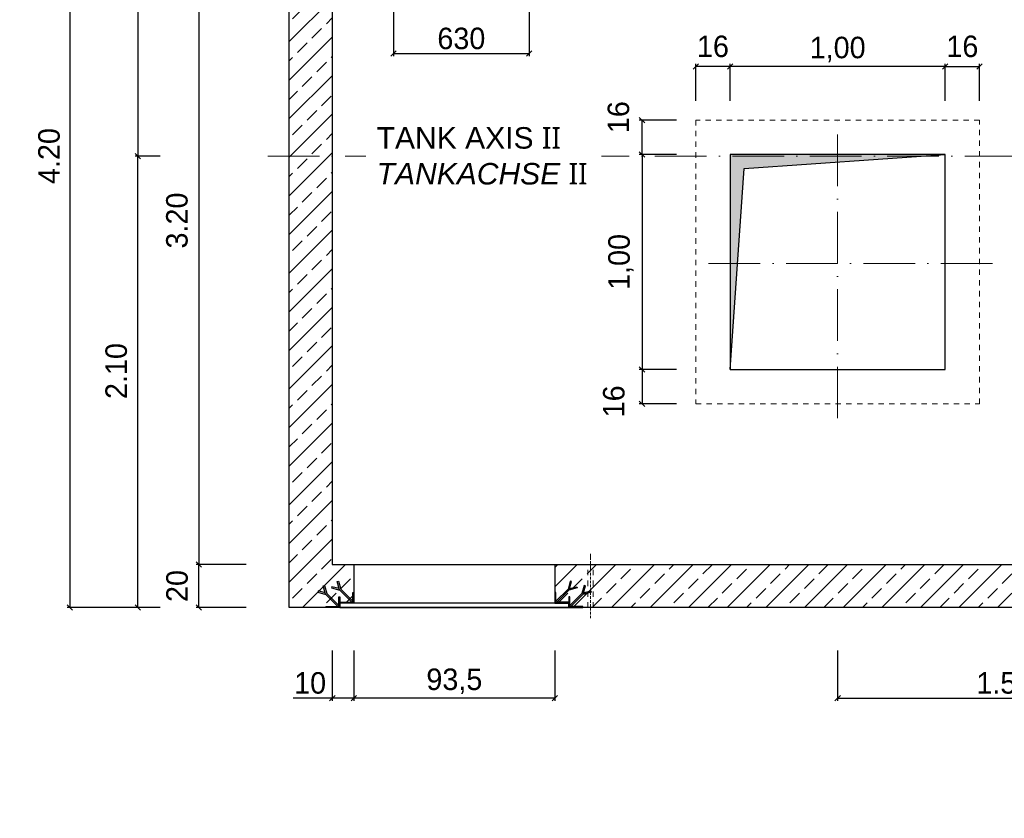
# Model space of a CAD drawing. Header units: millimetres. Extents: x -19424 to 109295, y -11926 to 8715.
# Tile 27 of 38: x 9889 to 14468, y -10611 to -6896. Entities that reach past the tile are written whole.
import ezdxf

# ---------------------------------------------------------------- set-up
doc = ezdxf.new("R2010")
doc.units = ezdxf.units.MM
doc.linetypes.add('ACAD_ISO10W100', pattern=[18, 12, -3, 0, -3])
doc.linetypes.add('JIS_02_1.0', pattern=[2, 1, -1])
doc.layers.add('Bemaßung', color=7, linetype='Continuous', lineweight=13)
doc.layers.add('Beschriftung', color=7, linetype='Continuous')
doc.styles.add('LBB3.5M1000', font='isocp.shx', dxfattribs={"height": 3.5})
doc.dimstyles.new('DIN', dxfattribs={"dimtxt": 2.5, "dimasz": 2.5, "dimexe": 1.25, "dimexo": 0.625, "dimtad": 1, "dimtih": 1, "dimdec": 4, "dimdsep": 46, "dimlunit": 6, "dimtxsty": 'Standard', "dimcen": 2.5, "dimadec": 0, "dimazin": 0, "dimtfac": 1, "dimtdec": 4, "dimtmove": 0, "dimatfit": 3, "dimfxl": 0, "dimtvp": 1, "dimtolj": 1, "dimtzin": 0, "dimarcsym": 0})
pattern_1 = [(315, (13373.962, -5153.189), (2.245064, 2.245064), [])]
pattern_2 = [(45, (13373.962, -5153.189), (-2.245064, 2.245064), [])]

# ---------------------------------------------------------------- blocks, each defined once
blk = doc.blocks.new('_Oblique')
at = {"color": 0, "linetype": 'ByBlock', "lineweight": -2}
blk.add_line((-0.5, -0.5), (0.5, 0.5), dxfattribs=at)
blk = doc.blocks.new('*D152')
at = {"layer": 'Bemaßung', "color": 0, "lineweight": -2, "transparency": 16777216}
for p, q in [((10942.7, -9430.5), (10708.8, -9430.5)), ((10721.3, -9630.5), (10721.3, -9430.5)), ((10942.7, -9630.5), (10708.8, -9630.5))]:
    blk.add_line(p, q, dxfattribs=at)
at = {"layer": 'DEFPOINTS', "color": 0, "transparency": 16777216}
for p in [(10721.3, -9430.5), (11142.7, -9430.5), (11142.7, -9630.5)]:
    blk.add_point(p, dxfattribs=at)
at = {"layer": 'Bemaßung', "color": 0, "lineweight": -2, "transparency": 16777216, "xscale": 25, "yscale": 25, "zscale": 25}
for p, rotation in [((10721.3, -9430.5), 90), ((10721.3, -9630.5), 270)]:
    blk.add_blockref('_Oblique', p, dxfattribs=dict(at, rotation=rotation))
at = {"layer": 'Bemaßung', "color": 0, "transparency": 16777216, "insert": (10621, -9530.5), "char_height": 100, "attachment_point": 5, "rotation": 90}
blk.add_mtext('\\A1;20', dxfattribs=at)
blk = doc.blocks.new('*D153')
at = {"layer": 'Bemaßung', "color": 0, "lineweight": -2, "transparency": 16777216}
for p, q in [((10942.7, -6230.5), (10708.8, -6230.5)), ((10721.3, -6230.5), (10721.3, -9430.5)), ((10942.7, -9430.5), (10708.8, -9430.5))]:
    blk.add_line(p, q, dxfattribs=at)
at = {"layer": 'DEFPOINTS', "color": 0, "transparency": 16777216}
for p in [(11142.7, -6230.5), (10721.3, -9430.5), (11142.7, -9430.5)]:
    blk.add_point(p, dxfattribs=at)
at = {"layer": 'Bemaßung', "color": 0, "lineweight": -2, "transparency": 16777216, "xscale": 25, "yscale": 25, "zscale": 25}
for p, rotation in [((10721.3, -6230.5), 90), ((10721.3, -9430.5), 270)]:
    blk.add_blockref('_Oblique', p, dxfattribs=dict(at, rotation=rotation))
at = {"layer": 'Bemaßung', "color": 0, "transparency": 16777216, "insert": (10620.4, -7830.5), "char_height": 100, "attachment_point": 5, "rotation": 90}
blk.add_mtext('\\A1;3.20', dxfattribs=at)
blk = doc.blocks.new('*D154')
at = {"layer": 'Bemaßung', "color": 0, "lineweight": -2, "transparency": 16777216}
for p, q in [((10542.7, -5430.5), (10425.7, -5430.5)), ((10438.2, -5430.5), (10438.2, -7530.5)), ((10542.7, -7530.5), (10425.7, -7530.5))]:
    blk.add_line(p, q, dxfattribs=at)
at = {"layer": 'DEFPOINTS', "color": 0, "transparency": 16777216}
for p in [(11142.7, -5430.5), (10438.2, -7530.5), (11142.7, -7530.5)]:
    blk.add_point(p, dxfattribs=at)
at = {"layer": 'Bemaßung', "color": 0, "lineweight": -2, "transparency": 16777216, "xscale": 25, "yscale": 25, "zscale": 25}
for p, rotation in [((10438.2, -5430.5), 90), ((10438.2, -7530.5), 270)]:
    blk.add_blockref('_Oblique', p, dxfattribs=dict(at, rotation=rotation))
at = {"layer": 'Bemaßung', "color": 0, "transparency": 16777216, "insert": (10338.1, -6531.7), "char_height": 100, "attachment_point": 5, "rotation": 90}
blk.add_mtext('\\A1;2.10', dxfattribs=at)
blk = doc.blocks.new('*D155')
at = {"layer": 'Bemaßung', "color": 0, "lineweight": -2, "transparency": 16777216}
for p, q in [((10542.7, -7530.5), (10425.7, -7530.5)), ((10438.2, -9630.5), (10438.2, -7530.5)), ((10542.7, -9630.5), (10425.7, -9630.5))]:
    blk.add_line(p, q, dxfattribs=at)
at = {"layer": 'DEFPOINTS', "color": 0, "transparency": 16777216}
for p in [(10438.2, -7530.5), (11142.7, -7530.5), (11142.7, -9630.5)]:
    blk.add_point(p, dxfattribs=at)
at = {"layer": 'Bemaßung', "color": 0, "lineweight": -2, "transparency": 16777216, "xscale": 25, "yscale": 25, "zscale": 25}
for p, rotation in [((10438.2, -7530.5), 90), ((10438.2, -9630.5), 270)]:
    blk.add_blockref('_Oblique', p, dxfattribs=dict(at, rotation=rotation))
at = {"layer": 'Bemaßung', "color": 0, "transparency": 16777216, "insert": (10338.1, -8530.5), "char_height": 100, "attachment_point": 5, "rotation": 90}
blk.add_mtext('\\A1;2.10', dxfattribs=at)
blk = doc.blocks.new('*D156')
at = {"layer": 'Bemaßung', "color": 0, "lineweight": -2, "transparency": 16777216}
for p, q in [((10542.7, -5430.5), (10110, -5430.5)), ((10122.5, -5430.5), (10122.5, -9630.5)), ((10542.7, -9630.5), (10110, -9630.5))]:
    blk.add_line(p, q, dxfattribs=at)
at = {"layer": 'DEFPOINTS', "color": 0, "transparency": 16777216}
for p in [(11142.7, -5430.5), (10122.5, -9630.5), (11142.7, -9630.5)]:
    blk.add_point(p, dxfattribs=at)
at = {"layer": 'Bemaßung', "color": 0, "lineweight": -2, "transparency": 16777216, "xscale": 25, "yscale": 25, "zscale": 25}
for p, rotation in [((10122.5, -5430.5), 90), ((10122.5, -9630.5), 270)]:
    blk.add_blockref('_Oblique', p, dxfattribs=dict(at, rotation=rotation))
at = {"layer": 'Bemaßung', "color": 0, "transparency": 16777216, "insert": (10025.6, -7530.5), "char_height": 100, "attachment_point": 5, "rotation": 90}
blk.add_mtext('\\A1;4.20', dxfattribs=at)
blk = doc.blocks.new('*D166')
at = {"layer": 'Bemaßung', "color": 0, "lineweight": -2, "transparency": 16777216}
for p, q in [((11342.7, -9830.5), (11342.7, -10064.4)), ((11442.7, -9830.5), (11442.7, -10064.4)), ((11342.7, -10051.9), (11161.1, -10051.9)), ((11442.7, -10051.9), (11342.7, -10051.9))]:
    blk.add_line(p, q, dxfattribs=at)
at = {"layer": 'DEFPOINTS', "color": 0, "transparency": 16777216}
for p in [(11342.7, -9630.5), (11442.7, -9630.5), (11342.7, -10051.9)]:
    blk.add_point(p, dxfattribs=at)
at = {"layer": 'Bemaßung', "color": 0, "lineweight": -2, "transparency": 16777216, "xscale": 25, "yscale": 25, "zscale": 25, "rotation": 180}
blk.add_blockref('_Oblique', (11342.7, -10051.9), dxfattribs=at)
at = {"layer": 'Bemaßung', "color": 0, "lineweight": -2, "transparency": 16777216, "xscale": 25, "yscale": 25, "zscale": 25}
blk.add_blockref('_Oblique', (11442.7, -10051.9), dxfattribs=at)
at = {"layer": 'Bemaßung', "color": 0, "transparency": 16777216, "insert": (11239.4, -9981.9), "char_height": 100, "attachment_point": 5}
blk.add_mtext('\\A1;10', dxfattribs=at)
blk = doc.blocks.new('*D167')
at = {"layer": 'Bemaßung', "color": 0, "lineweight": -2, "transparency": 16777216}
for p, q in [((11442.7, -9830.5), (11442.7, -10064.4)), ((12377.7, -9830.5), (12377.7, -10064.4)), ((12377.7, -10051.9), (11442.7, -10051.9))]:
    blk.add_line(p, q, dxfattribs=at)
at = {"layer": 'DEFPOINTS', "color": 0, "transparency": 16777216}
for p in [(11442.7, -9630.5), (12377.7, -9630.5), (11442.7, -10051.9)]:
    blk.add_point(p, dxfattribs=at)
at = {"layer": 'Bemaßung', "color": 0, "lineweight": -2, "transparency": 16777216, "xscale": 25, "yscale": 25, "zscale": 25, "rotation": 180}
blk.add_blockref('_Oblique', (11442.7, -10051.9), dxfattribs=at)
at = {"layer": 'Bemaßung', "color": 0, "lineweight": -2, "transparency": 16777216, "xscale": 25, "yscale": 25, "zscale": 25}
blk.add_blockref('_Oblique', (12377.7, -10051.9), dxfattribs=at)
at = {"layer": 'Bemaßung', "color": 0, "transparency": 16777216, "insert": (11910.2, -9973.6), "char_height": 100, "attachment_point": 5}
blk.add_mtext('\\A1;93,5', dxfattribs=at)
blk = doc.blocks.new('*D168')
at = {"layer": 'Bemaßung', "color": 0, "lineweight": -2, "transparency": 16777216}
for p, q in [((13692.7, -9830.5), (13692.7, -10064.4)), ((15242.7, -9830.5), (15242.7, -10064.4)), ((13692.7, -10051.9), (15242.7, -10051.9))]:
    blk.add_line(p, q, dxfattribs=at)
at = {"layer": 'DEFPOINTS', "color": 0, "transparency": 16777216}
for p in [(13692.7, -9630.5), (15242.7, -9630.5), (15242.7, -10051.9)]:
    blk.add_point(p, dxfattribs=at)
at = {"layer": 'Bemaßung', "color": 0, "lineweight": -2, "transparency": 16777216, "xscale": 25, "yscale": 25, "zscale": 25, "rotation": 180}
blk.add_blockref('_Oblique', (13692.7, -10051.9), dxfattribs=at)
at = {"layer": 'Bemaßung', "color": 0, "lineweight": -2, "transparency": 16777216, "xscale": 25, "yscale": 25, "zscale": 25}
blk.add_blockref('_Oblique', (15242.7, -10051.9), dxfattribs=at)
at = {"layer": 'Bemaßung', "color": 0, "transparency": 16777216, "insert": (14467.7, -9981.9), "char_height": 100, "attachment_point": 5}
blk.add_mtext('\\A1;1.55', dxfattribs=at)
blk = doc.blocks.new('*D206')
at = {"layer": 'Bemaßung', "color": 0, "lineweight": -2, "transparency": 16777216}
for p, q in [((13192.7, -7273.1), (13192.7, -7100.8)), ((14192.7, -7113.3), (13192.7, -7113.3)), ((14192.7, -7273.1), (14192.7, -7100.8))]:
    blk.add_line(p, q, dxfattribs=at)
at = {"layer": 'DEFPOINTS', "color": 0, "transparency": 16777216}
for p in [(13192.7, -7113.3), (13192.7, -7523.1), (14192.7, -7523.1)]:
    blk.add_point(p, dxfattribs=at)
at = {"layer": 'Bemaßung', "color": 0, "lineweight": -2, "transparency": 16777216, "xscale": 25, "yscale": 25, "zscale": 25, "rotation": 180}
blk.add_blockref('_Oblique', (13192.7, -7113.3), dxfattribs=at)
at = {"layer": 'Bemaßung', "color": 0, "lineweight": -2, "transparency": 16777216, "xscale": 25, "yscale": 25, "zscale": 25}
blk.add_blockref('_Oblique', (14192.7, -7113.3), dxfattribs=at)
at = {"layer": 'Bemaßung', "color": 0, "transparency": 16777216, "insert": (13692.7, -7034.9), "char_height": 100, "attachment_point": 5}
blk.add_mtext('\\A1;1,00', dxfattribs=at)
blk = doc.blocks.new('*D207')
at = {"layer": 'Bemaßung', "color": 0, "lineweight": -2, "transparency": 16777216}
for p, q in [((14192.7, -7273.1), (14192.7, -7100.8)), ((14192.7, -7113.3), (14352.7, -7113.3)), ((14352.7, -7273.1), (14352.7, -7100.8))]:
    blk.add_line(p, q, dxfattribs=at)
at = {"layer": 'DEFPOINTS', "color": 0, "transparency": 16777216}
for p in [(14352.7, -7113.3), (14192.7, -7523.1), (14352.7, -7523.1)]:
    blk.add_point(p, dxfattribs=at)
at = {"layer": 'Bemaßung', "color": 0, "lineweight": -2, "transparency": 16777216, "xscale": 25, "yscale": 25, "zscale": 25, "rotation": 180}
blk.add_blockref('_Oblique', (14192.7, -7113.3), dxfattribs=at)
at = {"layer": 'Bemaßung', "color": 0, "lineweight": -2, "transparency": 16777216, "xscale": 25, "yscale": 25, "zscale": 25}
blk.add_blockref('_Oblique', (14352.7, -7113.3), dxfattribs=at)
at = {"layer": 'Bemaßung', "color": 0, "transparency": 16777216, "insert": (14272.7, -7020.8), "char_height": 100, "attachment_point": 5}
blk.add_mtext('\\A1;16', dxfattribs=at)
blk = doc.blocks.new('*D208')
at = {"layer": 'Bemaßung', "color": 0, "lineweight": -2, "transparency": 16777216}
for p, q in [((13032.7, -7273.1), (13032.7, -7100.8)), ((13192.7, -7113.3), (13032.7, -7113.3)), ((13192.7, -7273.1), (13192.7, -7100.8))]:
    blk.add_line(p, q, dxfattribs=at)
at = {"layer": 'DEFPOINTS', "color": 0, "transparency": 16777216}
for p in [(13032.7, -7113.3), (13032.7, -7523.1), (13192.7, -7523.1)]:
    blk.add_point(p, dxfattribs=at)
at = {"layer": 'Bemaßung', "color": 0, "lineweight": -2, "transparency": 16777216, "xscale": 25, "yscale": 25, "zscale": 25, "rotation": 180}
blk.add_blockref('_Oblique', (13032.7, -7113.3), dxfattribs=at)
at = {"layer": 'Bemaßung', "color": 0, "lineweight": -2, "transparency": 16777216, "xscale": 25, "yscale": 25, "zscale": 25}
blk.add_blockref('_Oblique', (13192.7, -7113.3), dxfattribs=at)
at = {"layer": 'Bemaßung', "color": 0, "transparency": 16777216, "insert": (13112.7, -7020.8), "char_height": 100, "attachment_point": 5}
blk.add_mtext('\\A1;16', dxfattribs=at)
blk = doc.blocks.new('*D212')
at = {"layer": 'Bemaßung', "color": 0, "lineweight": -2, "transparency": 16777216}
for p, q in [((12942.7, -7523.1), (12770.4, -7523.1)), ((12782.9, -7523.1), (12782.9, -8523.1)), ((12942.7, -8523.1), (12770.4, -8523.1))]:
    blk.add_line(p, q, dxfattribs=at)
at = {"layer": 'DEFPOINTS', "color": 0, "transparency": 16777216}
for p in [(13192.7, -7523.1), (12782.9, -8523.1), (13192.7, -8523.1)]:
    blk.add_point(p, dxfattribs=at)
at = {"layer": 'Bemaßung', "color": 0, "lineweight": -2, "transparency": 16777216, "xscale": 25, "yscale": 25, "zscale": 25}
for p, rotation in [((12782.9, -7523.1), 90), ((12782.9, -8523.1), 270)]:
    blk.add_blockref('_Oblique', p, dxfattribs=dict(at, rotation=rotation))
at = {"layer": 'Bemaßung', "color": 0, "transparency": 16777216, "insert": (12685.1, -8023.1), "char_height": 100, "attachment_point": 5, "rotation": 90}
blk.add_mtext('\\A1;1,00', dxfattribs=at)
blk = doc.blocks.new('*D213')
at = {"layer": 'Bemaßung', "color": 0, "lineweight": -2, "transparency": 16777216}
for p, q in [((12942.7, -7363.1), (12770.4, -7363.1)), ((12782.9, -7523.1), (12782.9, -7363.1)), ((12942.7, -7523.1), (12770.4, -7523.1))]:
    blk.add_line(p, q, dxfattribs=at)
at = {"layer": 'DEFPOINTS', "color": 0, "transparency": 16777216}
for p in [(12782.9, -7363.1), (13192.7, -7363.1), (13192.7, -7523.1)]:
    blk.add_point(p, dxfattribs=at)
at = {"layer": 'Bemaßung', "color": 0, "lineweight": -2, "transparency": 16777216, "xscale": 25, "yscale": 25, "zscale": 25}
for p, rotation in [((12782.9, -7363.1), 90), ((12782.9, -7523.1), 270)]:
    blk.add_blockref('_Oblique', p, dxfattribs=dict(at, rotation=rotation))
at = {"layer": 'Bemaßung', "color": 0, "transparency": 16777216, "insert": (12673.7, -7349.6), "char_height": 100, "attachment_point": 5, "rotation": 90}
blk.add_mtext('\\A1;16', dxfattribs=at)
blk = doc.blocks.new('*D214')
at = {"layer": 'Bemaßung', "color": 0, "lineweight": -2, "transparency": 16777216}
for p, q in [((12942.7, -8523.1), (12770.4, -8523.1)), ((12782.9, -8523.1), (12782.9, -8683.1)), ((12942.7, -8683.1), (12770.4, -8683.1))]:
    blk.add_line(p, q, dxfattribs=at)
at = {"layer": 'DEFPOINTS', "color": 0, "transparency": 16777216}
for p in [(13192.7, -8523.1), (12782.9, -8683.1), (13192.7, -8683.1)]:
    blk.add_point(p, dxfattribs=at)
at = {"layer": 'Bemaßung', "color": 0, "lineweight": -2, "transparency": 16777216, "xscale": 25, "yscale": 25, "zscale": 25}
for p, rotation in [((12782.9, -8523.1), 90), ((12782.9, -8683.1), 270)]:
    blk.add_blockref('_Oblique', p, dxfattribs=dict(at, rotation=rotation))
at = {"layer": 'Bemaßung', "color": 0, "transparency": 16777216, "insert": (12652.1, -8671.6), "char_height": 100, "attachment_point": 5, "rotation": 90}
blk.add_mtext('\\A1;16', dxfattribs=at)
blk = doc.blocks.new('*D236')
at = {"layer": 'Bemaßung', "color": 0, "lineweight": -2, "transparency": 16777216}
for p, q in [((11627.7, -6795.5), (11627.7, -7066.5)), ((12257.7, -6795.5), (12257.7, -7066.5)), ((11627.7, -7054), (12257.7, -7054))]:
    blk.add_line(p, q, dxfattribs=at)
at = {"layer": 'DEFPOINTS', "color": 0, "transparency": 16777216}
for p in [(11627.7, -6545.5), (12257.7, -6545.5), (12257.7, -7054)]:
    blk.add_point(p, dxfattribs=at)
at = {"layer": 'Bemaßung', "color": 0, "lineweight": -2, "transparency": 16777216, "xscale": 25, "yscale": 25, "zscale": 25, "rotation": 180}
blk.add_blockref('_Oblique', (11627.7, -7054), dxfattribs=at)
at = {"layer": 'Bemaßung', "color": 0, "lineweight": -2, "transparency": 16777216, "xscale": 25, "yscale": 25, "zscale": 25}
blk.add_blockref('_Oblique', (12257.7, -7054), dxfattribs=at)
at = {"layer": 'Bemaßung', "color": 0, "transparency": 16777216, "insert": (11942.7, -6984), "char_height": 100, "attachment_point": 5}
blk.add_mtext('\\A1;630', dxfattribs=at)

msp = doc.modelspace()

# ---------------------------------------------------------------- hatches: boundary and pattern name
h = msp.add_hatch(color=256)
h.dxf.hatch_style = 1
h.paths.add_polyline_path([(14192.732, -7523.112), (13192.732, -7523.112), (13192.732, -8523.112), (13258.252, -7588.632)])
at = {"layer": 'Bemaßung', "lineweight": 13}
h = msp.add_hatch(dxfattribs=at)
h.set_pattern_fill('ANSI33', color=252, scale=20)
h.paths.add_polyline_path([(15242.732, -5430.496), (11142.732, -5430.496), (11142.732, -7530.496), (11342.732, -7530.496), (11342.732, -5630.496), (15242.732, -5630.496)])
h.paths.add_polyline_path([(18107.732, -5455.496), (18042.732, -5455.496), (18042.732, -5430.496), (15242.732, -5430.496), (15242.732, -5630.496), (18107.732, -5630.496)])
edge = h.paths.add_edge_path()
edge.add_line((19342.732, -5430.496), (19107.732, -5430.496))
edge.add_line((19107.732, -5430.496), (19107.732, -5455.496))
edge.add_line((19107.732, -5455.496), (19042.732, -5455.496))
edge.add_line((19042.732, -5455.496), (19042.732, -5630.496))
edge.add_line((19042.732, -5630.496), (19142.732, -5630.496))
edge.add_line((19142.732, -5630.496), (19142.732, -6159.839))
edge.add_arc((19117.63, -5659.785), 500.684, 272.8738, 296.717361)
edge.add_line((19342.732, -6107.014), (19342.732, -5430.496))
edge = h.paths.add_edge_path()
edge.add_arc((19117.63, -5659.785), 500.684, 272.8738, 296.717361, ccw=False)
edge.add_line((19142.732, -6159.839), (19142.732, -7530.496))
edge.add_line((19142.732, -7530.496), (19342.732, -7530.496))
edge.add_line((19342.732, -7530.496), (19342.732, -6107.014))
h.paths.add_polyline_path([(19342.732, -7530.496), (19142.732, -7530.496), (19142.732, -9430.496), (15242.732, -9430.496), (15242.732, -9630.496), (19342.732, -9630.496)])
h.paths.add_polyline_path([(15242.732, -9430.496), (12377.732, -9430.496), (12377.732, -9605.496), (12442.732, -9605.496), (12442.732, -9630.496), (15242.732, -9630.496)])
h.paths.add_polyline_path([(11342.732, -7530.496), (11142.732, -7530.496), (11142.732, -9630.496), (11377.732, -9630.496), (11377.732, -9605.496), (11442.732, -9605.496), (11442.732, -9430.496), (11342.732, -9430.496)])

# ---------------------------------------------------------------- linework, layer by layer
at = {"linetype": 'ACAD_ISO10W100', "lineweight": 9, "ltscale": 20}
for p, q in [((13692.732, -8750.496), (13692.732, -7310.496)), ((11042.732, -7530.496), (19442.732, -7530.496)), ((14412.732, -8030.496), (12972.732, -8030.496))]:
    msp.add_line(p, q, dxfattribs=at)
for p, q in [((13258.252, -7588.632), (14192.732, -7523.112)), ((13192.732, -8523.112), (13258.252, -7588.632))]:
    msp.add_line(p, q)
for points in [[(11142.732, -5430.496), (19342.732, -5430.496), (19342.732, -9630.496), (11142.732, -9630.496)], [(13192.732, -8523.112), (14192.732, -8523.112), (14192.732, -7523.112), (13192.732, -7523.112)]]:
    msp.add_lwpolyline(points, close=True)
at = {"linetype": 'JIS_02_1.0', "lineweight": 9, "ltscale": 25}
msp.add_lwpolyline([(13032.732, -8683.112), (14352.732, -8683.112), (14352.732, -7363.112), (13032.732, -7363.112)], close=True, dxfattribs=at)

# ---------------------------------------------------------------- texts
at = {"layer": 'Beschriftung', "insert": (-6365.958, -9896.265), "char_height": 150, "width": 1682.94636, "attachment_point": 1, "style": 'LBB3.5M1000', "bg_fill": 2}
msp.add_mtext('\\pi387.94;{\\fArial|b1|i0|c0|p34;SECTION\\L\\P\\pi383.65;\\fArial|b1|i1|c0|p34;\\lSCHNITT}', dxfattribs=at)

# ---------------------------------------------------------------- dimensions: what is measured, and where the dimension line sits
at = {"layer": 'Bemaßung'}
for base, p1, p2, text, override, picture, middle in [((10438.23, -7530.496), (11142.732, -5430.496), (11142.732, -7530.496), '2.10', {"dimscale": 10, "dimtxt": 10, "dimexo": 60, "dimgap": 2, "dimdec": 2, "dimblk1": 'Oblique', "dimblk2": 'Oblique', "dimsah": 1, "dimtdec": 2, "dimtmove": 2}, '*D154', (10338.063, -6531.715)), ((12782.9, -8523.112), (13192.732, -7523.112), (13192.732, -8523.112), '1,00', {"dimscale": 10, "dimtxt": 10, "dimexo": 25, "dimgap": 2, "dimdec": 2, "dimblk1": 'Oblique', "dimblk2": 'Oblique', "dimsah": 1, "dimtdec": 2, "dimtmove": 2}, '*D212', (12685.129, -8023.112)), ((12782.9, -8683.112), (13192.732, -8523.112), (13192.732, -8683.112), '16', {"dimscale": 10, "dimtxt": 10, "dimexo": 25, "dimgap": 2, "dimdec": 2, "dimblk1": 'Oblique', "dimblk2": 'Oblique', "dimsah": 1, "dimtdec": 2, "dimtmove": 2}, '*D214', (12652.053, -8671.609))]:
    dim = msp.add_linear_dim(base=base, p1=p1, p2=p2, angle=90, text=text, dimstyle='DIN', override=override, dxfattribs=at)
    dim.commit()
    dim.dimension.update_dxf_attribs({"geometry": picture, "text_midpoint": middle, "dimtype": 160})
dim = msp.add_linear_dim(base=(12257.732, -7054), p1=(11627.732, -6545.496), p2=(12257.732, -6545.496), dimstyle='DIN', override={"dimscale": 10, "dimtxt": 10, "dimexo": 25, "dimgap": 2, "dimdec": 2, "dimblk1": 'Oblique', "dimblk2": 'Oblique', "dimsah": 1, "dimtdec": 2, "dimtmove": 2}, dxfattribs=at)
dim.commit()
dim.dimension.update_dxf_attribs({"geometry": '*D236', "text_midpoint": (11942.732, -6984)})
for base, p1, p2, text, picture, middle in [((13032.732, -7113.279), (13192.732, -7523.112), (13032.732, -7523.112), '16', '*D208', (13112.732, -7020.779)), ((14352.732, -7113.279), (14192.732, -7523.112), (14352.732, -7523.112), '16', '*D207', (14272.732, -7020.779)), ((13192.732, -7113.279), (14192.732, -7523.112), (13192.732, -7523.112), '1,00', '*D206', (13692.732, -7034.946))]:
    dim = msp.add_linear_dim(base=base, p1=p1, p2=p2, text=text, dimstyle='DIN', override={"dimscale": 10, "dimtxt": 10, "dimexo": 25, "dimgap": 2, "dimdec": 2, "dimblk1": 'Oblique', "dimblk2": 'Oblique', "dimsah": 1, "dimtdec": 2, "dimtmove": 2}, dxfattribs=at)
    dim.commit()
    dim.dimension.update_dxf_attribs({"geometry": picture, "text_midpoint": middle})

# ---------------------------------------------------------------- next in the draw order: texts
at = {"layer": 'Beschriftung', "insert": (3503.483, -9435.802), "char_height": 150, "width": 1682.94636, "attachment_point": 1, "style": 'LBB3.5M1000', "bg_fill": 2}
msp.add_mtext('\\pi366.35;{\\fArial|b1|i0|c0|p34;DETAIL A\\P\\pi451.5;\\H0.66667x;SCALE 1:10\\P\\pi298.7;MASSSTAB 1:10}', dxfattribs=at)

# ---------------------------------------------------------------- next in the draw order: hatches: boundary and pattern name
at = {"lineweight": 9}
h = msp.add_hatch(dxfattribs=at)
h.set_pattern_fill('ANSI31', color=256)
h.set_pattern_definition(pattern_2)
edge = h.paths.add_edge_path()
edge.add_line((11442.732, -9560.496), (11442.732, -9610.496))
edge.add_line((11442.732, -9610.496), (11377.732, -9610.496))
edge.add_line((11377.732, -9610.496), (11377.732, -9607.996))
edge.add_arc((11380.232, -9607.996), 2.5, 90, 180, ccw=False)
edge.add_line((11380.232, -9605.496), (11432.732, -9605.496))
edge.add_arc((11432.732, -9600.496), 5, 270, 360)
edge.add_line((11437.732, -9600.496), (11437.732, -9562.996))
edge.add_arc((11440.232, -9562.996), 2.5, 90, 180, ccw=False)
edge.add_line((11440.232, -9560.496), (11442.732, -9560.496))
h = msp.add_hatch(dxfattribs=at)
h.set_pattern_fill('ANSI31', color=256)
h.set_pattern_definition(pattern_2)
edge = h.paths.add_edge_path()
edge.add_line((12377.732, -9560.496), (12377.732, -9610.496))
edge.add_line((12377.732, -9610.496), (12442.732, -9610.496))
edge.add_line((12442.732, -9610.496), (12442.732, -9607.996))
edge.add_arc((12440.232, -9607.996), 2.5, 720, 810)
edge.add_line((12440.232, -9605.496), (12387.732, -9605.496))
edge.add_arc((12387.732, -9600.496), 5, 540, 630, ccw=False)
edge.add_line((12382.732, -9600.496), (12382.732, -9562.996))
edge.add_arc((12380.232, -9562.996), 2.5, 720, 810)
edge.add_line((12380.232, -9560.496), (12377.732, -9560.496))
h = msp.add_hatch(dxfattribs=at)
h.set_pattern_fill('ANSI31', color=256, angle=-90)
h.set_pattern_definition(pattern_1)
edge = h.paths.add_edge_path()
edge.add_line((11377.732, -9580.496), (11377.732, -9630.496))
edge.add_line((11377.732, -9630.496), (11312.732, -9630.496))
edge.add_line((11312.732, -9630.496), (11312.732, -9627.996))
edge.add_arc((11315.232, -9627.996), 2.5, 90, 180, ccw=False)
edge.add_line((11315.232, -9625.496), (11367.732, -9625.496))
edge.add_arc((11367.732, -9620.496), 5, 270, 360)
edge.add_line((11372.732, -9620.496), (11372.732, -9582.996))
edge.add_arc((11375.232, -9582.996), 2.5, 90, 180, ccw=False)
edge.add_line((11375.232, -9580.496), (11377.732, -9580.496))
h = msp.add_hatch(dxfattribs=at)
h.set_pattern_fill('ANSI31', color=256, angle=-90)
h.set_pattern_definition(pattern_1)
edge = h.paths.add_edge_path()
edge.add_line((12442.732, -9580.496), (12442.732, -9630.496))
edge.add_line((12442.732, -9630.496), (12507.732, -9630.496))
edge.add_line((12507.732, -9630.496), (12507.732, -9627.996))
edge.add_arc((12505.232, -9627.996), 2.5, 720, 810)
edge.add_line((12505.232, -9625.496), (12452.732, -9625.496))
edge.add_arc((12452.732, -9620.496), 5, 540, 630, ccw=False)
edge.add_line((12447.732, -9620.496), (12447.732, -9582.996))
edge.add_arc((12445.232, -9582.996), 2.5, 720, 810)
edge.add_line((12445.232, -9580.496), (12442.732, -9580.496))

# ---------------------------------------------------------------- next in the draw order: linework, layer by layer
at = {"linetype": 'ACAD_ISO10W100', "lineweight": 9}
msp.add_line((12542.732, -9680.496), (12542.732, -9380.496), dxfattribs=at)
for p, q in [((11442.732, -9430.496), (11442.732, -9610.496)), ((12377.732, -9430.496), (12377.732, -9610.496))]:
    msp.add_line(p, q)
at = {"linetype": 'JIS_02_1.0', "lineweight": 9, "ltscale": 25}
for p, q in [((12530.232, -9630.496), (12530.232, -9430.496)), ((12555.232, -9630.587), (12555.232, -9430.587))]:
    msp.add_line(p, q, dxfattribs=at)
for points in [[(19142.732, -5630.496), (11342.732, -5630.496), (11342.732, -9430.496), (19142.732, -9430.496), (19142.732, -5630.496)], [(11376.302, -9548.309), (11365.742, -9508.895), (11371.537, -9507.342), (11381.682, -9545.203)], [(12444.162, -9548.309), (12454.723, -9508.895), (12448.927, -9507.342), (12438.783, -9545.203)], [(11309.75, -9562.513), (11276.132, -9553.505), (11274.579, -9559.301), (11312.439, -9569.446)], [(11311.302, -9568.309), (11300.742, -9528.895), (11306.537, -9527.342), (11316.682, -9565.203)], [(11311.302, -9568.309), (11368.439, -9625.446), (11372.682, -9621.203), (11316.682, -9565.203)], [(11374.75, -9542.513), (11341.132, -9533.505), (11339.579, -9539.301), (11377.439, -9549.446)], [(11376.302, -9548.309), (11433.439, -9605.446), (11437.682, -9601.203), (11381.682, -9545.203)], [(12444.162, -9548.309), (12387.025, -9605.446), (12382.783, -9601.203), (12438.783, -9545.203)], [(12445.715, -9542.513), (12479.333, -9533.505), (12480.886, -9539.301), (12443.025, -9549.446)], [(12509.162, -9568.309), (12452.025, -9625.446), (12447.783, -9621.203), (12503.783, -9565.203)], [(12509.162, -9568.309), (12519.723, -9528.895), (12513.927, -9527.342), (12503.783, -9565.203)], [(12510.715, -9562.513), (12544.333, -9553.505), (12545.886, -9559.301), (12508.025, -9569.446)]]:
    msp.add_lwpolyline(points)
for points in [[(11442.732, -9560.496), (11442.732, -9610.496), (11377.732, -9610.496), (11377.732, -9607.996, -0.41421356), (11380.232, -9605.496), (11432.732, -9605.496, 0.41421356), (11437.732, -9600.496), (11437.732, -9562.996, -0.41421356), (11440.232, -9560.496)], [(12377.732, -9560.496), (12377.732, -9610.496), (12442.732, -9610.496), (12442.732, -9607.996, 0.41421356), (12440.232, -9605.496), (12387.732, -9605.496, -0.41421356), (12382.732, -9600.496), (12382.732, -9562.996, 0.41421356), (12380.232, -9560.496)], [(11377.732, -9580.496), (11377.732, -9630.496), (11312.732, -9630.496), (11312.732, -9627.996, -0.41421356), (11315.232, -9625.496), (11367.732, -9625.496, 0.41421356), (11372.732, -9620.496), (11372.732, -9582.996, -0.41421356), (11375.232, -9580.496)], [(12442.732, -9580.496), (12442.732, -9630.496), (12507.732, -9630.496), (12507.732, -9627.996, 0.41421356), (12505.232, -9625.496), (12452.732, -9625.496, -0.41421356), (12447.732, -9620.496), (12447.732, -9582.996, 0.41421356), (12445.232, -9580.496)]]:
    msp.add_lwpolyline(points, format="xyb", close=True)
msp.add_lwpolyline([(11377.732, -9630.496), (12442.732, -9630.496), (12442.732, -9610.496), (11377.732, -9610.496)], close=True)

# ---------------------------------------------------------------- next in the draw order: dimensions: what is measured, and where the dimension line sits
at = {"layer": 'Bemaßung'}
for base, p1, p2, angle, text, override, picture, middle in [((10122.455, -9630.496), (11142.732, -5430.496), (11142.732, -9630.496), 90, '4.20', {"dimscale": 10, "dimtxt": 10, "dimexo": 60, "dimgap": 2, "dimdec": 2, "dimblk1": 'Oblique', "dimblk2": 'Oblique', "dimsah": 1, "dimtdec": 2, "dimtmove": 2}, '*D156', (10025.557, -7530.496)), ((10721.293, -9430.496), (11142.732, -6230.496), (11142.732, -9430.496), 90, '3.20', {"dimscale": 10, "dimtxt": 10, "dimexo": 20, "dimgap": 2, "dimdec": 2, "dimblk1": 'Oblique', "dimblk2": 'Oblique', "dimsah": 1, "dimtdec": 2, "dimtmove": 2}, '*D153', (10620.399, -7830.496)), ((10438.23, -7530.496), (11142.732, -9630.496), (11142.732, -7530.496), 270, '2.10', {"dimscale": 10, "dimtxt": 10, "dimexo": 60, "dimgap": 2, "dimdec": 2, "dimblk1": 'Oblique', "dimblk2": 'Oblique', "dimsah": 1, "dimtdec": 2, "dimtmove": 2}, '*D155', (10338.063, -8530.496)), ((10721.293, -9430.496), (11142.732, -9630.496), (11142.732, -9430.496), 270, '20', {"dimscale": 10, "dimtxt": 10, "dimexo": 20, "dimgap": 2, "dimdec": 2, "dimblk1": 'Oblique', "dimblk2": 'Oblique', "dimsah": 1, "dimtdec": 2, "dimtmove": 2}, '*D152', (10621.018, -9530.496)), ((11342.732, -10051.935), (11442.732, -9630.496), (11342.732, -9630.496), 180, '10', {"dimscale": 10, "dimtxt": 10, "dimexo": 20, "dimgap": 2, "dimdec": 2, "dimblk1": 'Oblique', "dimblk2": 'Oblique', "dimsah": 1, "dimtdec": 2}, '*D166', (11239.399, -10051.935))]:
    dim = msp.add_linear_dim(base=base, p1=p1, p2=p2, angle=angle, text=text, dimstyle='DIN', override=override, dxfattribs=at)
    dim.commit()
    dim.dimension.update_dxf_attribs({"geometry": picture, "text_midpoint": middle, "dimtype": 160})
dim = msp.add_linear_dim(base=(11442.732, -10051.935), p1=(12377.732, -9630.496), p2=(11442.732, -9630.496), angle=180, text='93,5', dimstyle='DIN', override={"dimscale": 10, "dimtxt": 10, "dimexo": 20, "dimgap": 2, "dimdec": 2, "dimblk1": 'Oblique', "dimblk2": 'Oblique', "dimsah": 1, "dimtdec": 2, "dimtmove": 2}, dxfattribs=at)
dim.commit()
dim.dimension.update_dxf_attribs({"geometry": '*D167', "text_midpoint": (11910.232, -9973.602)})
dim = msp.add_linear_dim(base=(15242.732, -10051.935), p1=(13692.732, -9630.496), p2=(15242.732, -9630.496), text='1.55', dimstyle='DIN', override={"dimscale": 10, "dimtxt": 10, "dimexo": 20, "dimgap": 2, "dimdec": 2, "dimblk1": 'Oblique', "dimblk2": 'Oblique', "dimsah": 1, "dimtdec": 2, "dimtmove": 2}, dxfattribs=at)
dim.commit()
dim.dimension.update_dxf_attribs({"geometry": '*D168', "text_midpoint": (14467.732, -9981.935)})

# ---------------------------------------------------------------- next in the draw order: texts
at = {"layer": 'Beschriftung', "insert": (11548.868, -7396.019), "char_height": 100, "width": 994.54356, "attachment_point": 1, "style": 'LBB3.5M1000', "bg_fill": 2}
msp.add_mtext('{\\fArial|b0|i0|c0|p34;TANK AXIS \\fSegoe UI|b0|i0|c0|p34;II\\fArial|b0|i0|c0|p34;\\P\\fArial|b0|i1|c0|p34;TANKACHSE \\fSegoe UI|b0|i0|c0|p34;II}', dxfattribs=at)

# ---------------------------------------------------------------- next in the draw order: dimensions: what is measured, and where the dimension line sits
at = {"layer": 'Bemaßung'}
dim = msp.add_linear_dim(base=(12782.9, -7363.112), p1=(13192.732, -7523.112), p2=(13192.732, -7363.112), angle=90, text='16', dimstyle='DIN', override={"dimscale": 10, "dimtxt": 10, "dimexo": 25, "dimgap": 2, "dimdec": 2, "dimblk1": 'Oblique', "dimblk2": 'Oblique', "dimsah": 1, "dimtdec": 2, "dimtmove": 2}, dxfattribs=at)
dim.commit()
dim.dimension.update_dxf_attribs({"geometry": '*D213', "text_midpoint": (12673.693, -7349.634), "dimtype": 160})

doc.saveas('drawing.dxf')
